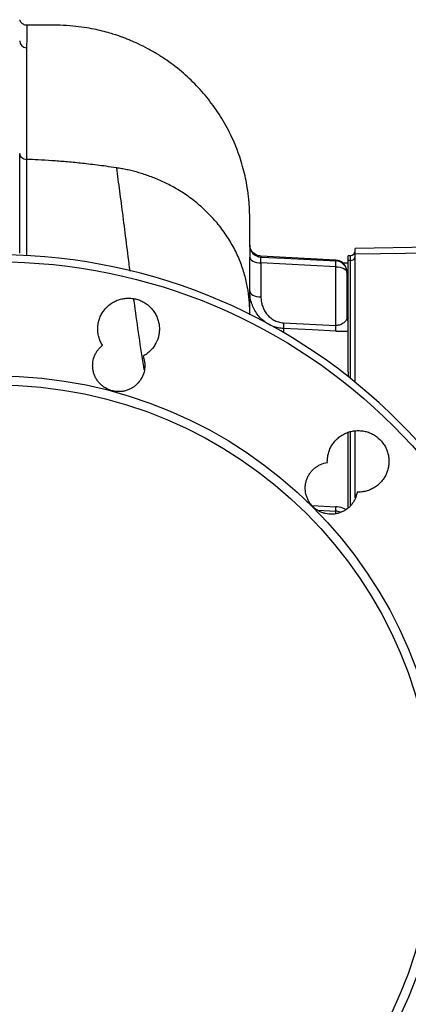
# Model space of a CAD drawing. Header units: millimetres. Extents: x 989 to 4240, y 1860 to 3510.
# Tile 4 of 9: x 1521 to 1849, y 2677 to 3509. Entities that reach past the tile are written whole.
import ezdxf

# ---------------------------------------------------------------- set-up
doc = ezdxf.new("R2010")
doc.units = ezdxf.units.MM
doc.header["$LTSCALE"] = 2

msp = doc.modelspace()

# ---------------------------------------------------------------- linework, layer by layer
at = {"color": 7, "linetype": 'Continuous', "lineweight": 25}
for p, q in [((1527.17, 3503.91), (1527.17, 3503.89)), ((1715.14, 3318.16), (1715.14, 3318.2)), ((1900.15, 3317.11), (1804.15, 3315.44)), ((1804.15, 3310.6), (1804.15, 3315.44)), ((1900.15, 3312.05), (1804.15, 3310.6)), ((1804.15, 3202.43), (1804.15, 3310.6)), ((1787.68, 3305.65), (1724.62, 3308.95)), ((1787.68, 3300.02), (1724.62, 3303.22)), ((1798.15, 3303.15), (1793.92, 3303.15)), ((1800.15, 3309.33), (1798.15, 3309.33)), ((1798.15, 3305.31), (1798.15, 3309.33)), ((1798.15, 3211.21), (1798.15, 3305.31)), ((1800.15, 3305.31), (1798.15, 3305.31)), ((1787.68, 3250.51), (1787.68, 3300.02)), ((1797.15, 3295.34), (1797.15, 3295.03)), ((1797.15, 3295.03), (1797.15, 3257.82)), ((1715.35, 3276.88), (1715.15, 3279.54)), ((1743.58, 3252.61), (1787.68, 3250.51)), ((1797.65, 3257.15), (1798.15, 3257.15)), ((1798.15, 3211.21), (1798.15, 3207.23)), ((1798.15, 3096.32), (1798.15, 3160.12)), ((1804.15, 3104.88), (1804.15, 3161.43)), ((1772.45, 3094.45), (1787.68, 3093.66))]:
    msp.add_line(p, q, dxfattribs=at)
at = {"color": 8, "linetype": 'Continuous', "lineweight": 25}
for p, q in [((1724.62, 3308.95), (1724.62, 3308.2)), ((1787.68, 3305), (1787.68, 3305.65)), ((1800.15, 3305.31), (1800.15, 3309.33)), ((1800.15, 3205.65), (1800.15, 3305.31)), ((1715.15, 3259.81), (1715.15, 3262.36)), ((1743.58, 3247.76), (1743.58, 3244.15)), ((1800.15, 3098.44), (1800.15, 3160.74)), ((1767.97, 3098.33), (1787.68, 3097.31))]:
    msp.add_line(p, q, dxfattribs=at)
at = {"color": 7, "linetype": 'Continuous', "lineweight": 25, "flags": 128}
for points in [[(1715.15, 3308.21), (1715.33, 3307.27), (1715.86, 3306.36), (1716.73, 3305.51), (1717.9, 3304.77), (1719.32, 3304.15), (1720.96, 3303.67), (1722.75, 3303.36), (1724.62, 3303.22)], [(1724.62, 3308.2), (1744.58, 3307.19), (1787.68, 3305)], [(1787.68, 3300.02), (1789.55, 3299.88), (1791.34, 3299.57), (1792.98, 3299.09), (1794.41, 3298.47), (1795.57, 3297.72), (1796.44, 3296.88), (1796.97, 3295.97), (1797.15, 3295.03)], [(1715.15, 3279.54), (1715.33, 3278.6), (1715.86, 3277.69), (1716.73, 3276.84), (1717.9, 3276.1), (1719.33, 3275.47), (1720.97, 3275), (1722.75, 3274.68), (1724.63, 3274.55)], [(1787.68, 3245.65), (1767.71, 3246.61), (1743.58, 3247.76)]]:
    msp.add_lwpolyline(points, dxfattribs=at)
at = {"color": 7, "linetype": 'Continuous', "lineweight": 25}
for radius in [474.1, 377.66, 370]:
    msp.add_circle((1501.15, 2830.15), radius, dxfattribs=at)
for centre, radius, start, end in [((1527.06, 3490.74), 5.91, 180.81553, 269.35342), ((1725.13, 3318.18), 9.99, 180.09248, 267.04755), ((1501.15, 2830.15), 480, 1.77413, 358.22587), ((1800.15, 3313.33), 4, 270, 0), ((1787.15, 3295.66), 10, 47.38307, 87), ((1751.2, 3302.51), 36.56, 356.09557, 3.90443), ((1787.16, 3295.02), 9.99, 0.0365, 87.04183), ((1800.4, 3309.06), 3.76, 266.18874, 355.59805), ((1792.03, 3250.19), 48.51, 177.131, 182.869), ((1807.05, 3257.82), 9.9, 180.0058, 205.97902), ((1807.15, 3260.27), 10, 196.46555, 205.84193), ((1835.85, 3248.08), 48.23, 177.1123, 182.8877), ((1811.87, 3095.48), 24.26, 175.68523, 184.31477), ((1787.15, 3083.67), 10, 63.58284, 87)]:
    msp.add_arc(centre, radius, start, end, dxfattribs=at)
at = {"color": 8, "linetype": 'Continuous', "lineweight": 25}
msp.add_arc((1776.71, 3092.29), 11.05, 356.67233, 7.07692, dxfattribs=at)
at = {"color": 7, "linetype": 'Continuous', "lineweight": 25}
for points, knots in [([(1527.15, 3504.06), (1527.03, 3504.04), (1526.29, 3503.95), (1525.02, 3504.33), (1523.61, 3505.08), (1522.59, 3506.02), (1521.91, 3507), (1521.5, 3507.87), (1521.36, 3508.41), (1521.31, 3508.63)], [0, 0, 0, 0, 0.045591, 0.278486, 0.473211, 0.642286, 0.789427, 0.914697, 1, 1, 1, 1]), ([(1715.24, 3317.6), (1715.24, 3318), (1715.24, 3320.85), (1715.24, 3325.37), (1715.24, 3331.16), (1715.22, 3335.41), (1715.21, 3338.56), (1715.19, 3340.65), (1715.17, 3342.55), (1715.13, 3345.06), (1715.04, 3347.84), (1714.9, 3350.75), (1714.72, 3353.43), (1714.45, 3356.63), (1713.94, 3361.44), (1713.06, 3367.58), (1711.19, 3377.6), (1707.58, 3391.14), (1701.31, 3407.45), (1693.13, 3423.26), (1683.28, 3438.05), (1672.05, 3451.49), (1659.39, 3463.73), (1647.63, 3472.86), (1637.37, 3479.56), (1629.33, 3484.17), (1621.62, 3488.04), (1615.42, 3490.78), (1610.95, 3492.58), (1607.97, 3493.71), (1605.13, 3494.72), (1601.65, 3495.9), (1596.78, 3497.41), (1590.67, 3499.08), (1583.44, 3500.72), (1575.2, 3502.21), (1565.65, 3503.4), (1554.64, 3504.1), (1541.75, 3504.07), (1532.41, 3504.02), (1527.25, 3504.01), (1527.17, 3504.01)], [0, 0, 0, 0, 0.0081536, 0.0576722, 0.1093727, 0.1632977, 0.198361, 0.2343467, 0.2683037, 0.2968833, 0.3204482, 0.3330102, 0.3440491, 0.3539772, 0.3652371, 0.3799977, 0.3987013, 0.4391906, 0.4818827, 0.5259622, 0.5692548, 0.6117082, 0.6540488, 0.6980707, 0.7207746, 0.7439462, 0.7660873, 0.7840907, 0.7937301, 0.8014709, 0.8075145, 0.8159514, 0.8283884, 0.8448451, 0.8621704, 0.8824889, 0.9058214, 0.932188, 0.9626304, 0.9993809, 1, 1, 1, 1]), ([(1527, 3484.83), (1526.98, 3480.21), (1526.96, 3474.77), (1526.94, 3465.37), (1526.94, 3462.02), (1526.93, 3456.68), (1526.93, 3454.85), (1526.92, 3451.09), (1526.92, 3449.17), (1526.91, 3439.3), (1526.91, 3430.64), (1526.91, 3416.51), (1526.91, 3411.61), (1526.91, 3403.98), (1526.91, 3401.38), (1526.91, 3396.1), (1526.91, 3393.41), (1526.91, 3390.67)], [0, 0, 0, 0, 0.25, 0.25, 0.375, 0.375, 0.4375, 0.4375, 0.5, 0.5, 0.75, 0.75, 0.875, 0.875, 0.9375, 0.9375, 1, 1, 1, 1]), ([(1521.15, 3395.65), (1521.15, 3395.02), (1521.3, 3394.38), (1521.87, 3393.2), (1522.29, 3392.66), (1523.35, 3391.74), (1523.99, 3391.37), (1525.39, 3390.85), (1526.15, 3390.7), (1526.91, 3390.67)], [0, 0, 0, 0, 0.25, 0.25, 0.5, 0.5, 0.75, 0.75, 1, 1, 1, 1]), ([(1521.15, 3311.39), (1521.15, 3315.78), (1521.15, 3329.36), (1521.15, 3350.19), (1521.15, 3374.07), (1521.15, 3388.46), (1521.15, 3395.65)], [0, 0, 0, 0, 0.137497, 0.424863, 0.712539, 1, 1, 1, 1]), ([(1602.94, 3383.52), (1596.55, 3384.49), (1585.98, 3385.92), (1572.32, 3387.48), (1559.94, 3388.66), (1548.17, 3389.57), (1537.27, 3390.23), (1530.19, 3390.55), (1526.91, 3390.67)], [0.9145221, 0.9145221, 0.9145221, 0.9145221, 0.92912383, 0.94372556, 0.95832729, 0.97292902, 0.98753075, 1, 1, 1, 1]), ([(1614.28, 3296.28), (1613.24, 3304.29), (1611.15, 3320.47), (1608.33, 3342.81), (1605.61, 3364.09), (1603.83, 3377.06), (1602.94, 3383.52)], [0, 0, 0, 0, 0.246328, 0.4981, 0.749737, 1, 1, 1, 1]), ([(1715.15, 3262.36), (1715.15, 3265.51), (1714.89, 3272.02), (1713.54, 3282.36), (1711.05, 3293.21), (1707.3, 3304.36), (1702.14, 3315.63), (1695.6, 3326.65), (1687.78, 3337.09), (1678.93, 3346.63), (1669.38, 3355.04), (1659.43, 3362.24), (1649.39, 3368.22), (1639.44, 3373.08), (1631.37, 3376.28), (1625.07, 3378.4), (1620.44, 3379.79), (1615.91, 3380.98), (1611.48, 3381.99), (1607.15, 3382.85), (1604.33, 3383.31), (1602.94, 3383.52)], [0, 0, 0, 0, 0.0063606, 0.0127213, 0.0190819, 0.0254426, 0.0318032, 0.0381639, 0.0445245, 0.0508852, 0.0572458, 0.0636065, 0.0699671, 0.0763278, 0.0826884, 0.0858687, 0.0890491, 0.0922294, 0.0954097, 0.09859, 0.1017703, 0.1017703, 0.1017703, 0.1017703]), ([(1715.14, 3318.16), (1715.14, 3318.07), (1715.14, 3317.77), (1715.14, 3317.03), (1715.14, 3316.74), (1715.14, 3316.05), (1715.14, 3315.66), (1715.14, 3314.8), (1715.14, 3314.33), (1715.15, 3313.3), (1715.15, 3312.74), (1715.15, 3310.96), (1715.15, 3309.65), (1715.15, 3308.21)], [0, 0, 0, 0, 0.25, 0.25, 0.375, 0.375, 0.5, 0.5, 0.625, 0.625, 0.75, 0.75, 1, 1, 1, 1]), ([(1724.63, 3308.99), (1723.96, 3309.04), (1722.54, 3309.15), (1720.58, 3309.95), (1718.87, 3311.06), (1717.54, 3312.35), (1716.57, 3313.7), (1715.9, 3315.02), (1715.5, 3316.22), (1715.28, 3317.2), (1715.2, 3317.89), (1715.17, 3318.25), (1715.16, 3318.45), (1715.15, 3318.61), (1715.15, 3318.73), (1715.15, 3318.78), (1715.15, 3318.78), (1715.15, 3318.78)], [0, 0, 0, 0, 0.103192, 0.217303, 0.320609, 0.414673, 0.499787, 0.575529, 0.640839, 0.69365, 0.730071, 0.75055, 0.767819, 0.792312, 0.839998, 0.938372, 1, 1, 1, 1]), ([(1715.15, 3279.54), (1715.15, 3285.31), (1715.15, 3291.09), (1715.15, 3296.86), (1715.15, 3300.64), (1715.15, 3304.43), (1715.15, 3308.21)], [0, 0, 0, 0, 0.01, 0.01, 0.01, 0.01655387, 0.01655387, 0.01655387, 0.01655387]), ([(1724.62, 3303.22), (1724.6, 3303.94), (1724.58, 3304.6), (1724.56, 3305.49), (1724.56, 3305.77), (1724.55, 3306.28), (1724.55, 3306.76), (1724.55, 3307.15), (1724.56, 3307.49), (1724.56, 3307.64), (1724.58, 3308.01), (1724.6, 3308.15), (1724.62, 3308.2)], [0, 0, 0, 0, 0.25, 0.25, 0.375, 0.375, 0.5, 0.625, 0.625, 0.75, 0.75, 1, 1, 1, 1]), ([(1797.15, 3295.34), (1797.05, 3296.45), (1796.85, 3298.46), (1795.83, 3300.61), (1794.69, 3302.31), (1793.62, 3303.31), (1793.87, 3303.06), (1793.92, 3303.02)], [0, 0, 0, 0, 0.234351, 0.426927, 0.624868, 0.936037, 1, 1, 1, 1]), ([(1715.15, 3259.45), (1715.15, 3261.94), (1715.15, 3267.78), (1715.15, 3274.62), (1715.15, 3277.89), (1715.15, 3279.54)], [0, 0, 0, 0, 0.270871, 0.634532, 1, 1, 1, 1]), ([(1590.9, 3233.67), (1590.22, 3234.77), (1589.62, 3235.91), (1588.58, 3238.31), (1588.16, 3239.53), (1587.5, 3242.02), (1587.26, 3243.29), (1587.05, 3245.23), (1587, 3245.88), (1586.96, 3247.18), (1586.96, 3247.83), (1587.03, 3249.76), (1587.18, 3251.04), (1587.67, 3253.58), (1588.01, 3254.85), (1588.87, 3257.29), (1589.39, 3258.47), (1590.29, 3260.18), (1590.62, 3260.74), (1591.31, 3261.84), (1591.68, 3262.38), (1593.62, 3265), (1595.44, 3266.82), (1598.59, 3269.14), (1599.69, 3269.83), (1601.97, 3271.03), (1603.15, 3271.55), (1604.99, 3272.19), (1605.62, 3272.38), (1606.87, 3272.72), (1607.51, 3272.86), (1609.41, 3273.22), (1610.69, 3273.36), (1613.27, 3273.46), (1614.59, 3273.41), (1617.16, 3273.12), (1618.43, 3272.88), (1620.3, 3272.38), (1620.91, 3272.19), (1622.14, 3271.77), (1622.75, 3271.53), (1624.54, 3270.75), (1625.68, 3270.15), (1627.86, 3268.78), (1628.91, 3268.01), (1630.89, 3266.31), (1631.8, 3265.39), (1633.49, 3263.44), (1634.26, 3262.41), (1635.3, 3260.76), (1635.62, 3260.19), (1636.23, 3259.04), (1636.52, 3258.46), (1637.29, 3256.69), (1637.72, 3255.47), (1638.23, 3253.6), (1638.37, 3252.97), (1638.62, 3251.69), (1638.72, 3251.04), (1638.94, 3249.11), (1638.99, 3247.82), (1638.92, 3245.89), (1638.88, 3245.25), (1638.74, 3243.96), (1638.64, 3243.31), (1638.05, 3240.11), (1637.2, 3237.67), (1635.69, 3234.79), (1635.37, 3234.22), (1634.68, 3233.12), (1634.32, 3232.59), (1633.17, 3231.03), (1632.34, 3230.05), (1630.97, 3228.67), (1630.49, 3228.22), (1629.51, 3227.36), (1629, 3226.96), (1627.44, 3225.8), (1626.34, 3225.1), (1625.19, 3224.49)], [0, 0, 0, 0, 0.03125, 0.03125, 0.0625, 0.0625, 0.09375, 0.09375, 0.109375, 0.109375, 0.125, 0.125, 0.15625, 0.15625, 0.1875, 0.1875, 0.21875, 0.21875, 0.234375, 0.234375, 0.25, 0.25, 0.3125, 0.3125, 0.34375, 0.34375, 0.375, 0.375, 0.390625, 0.390625, 0.40625, 0.40625, 0.4375, 0.4375, 0.46875, 0.46875, 0.5, 0.5, 0.515625, 0.515625, 0.53125, 0.53125, 0.5625, 0.5625, 0.59375, 0.59375, 0.625, 0.625, 0.65625, 0.65625, 0.671875, 0.671875, 0.6875, 0.6875, 0.71875, 0.71875, 0.734375, 0.734375, 0.75, 0.75, 0.78125, 0.78125, 0.796875, 0.796875, 0.8125, 0.8125, 0.875, 0.875, 0.890625, 0.890625, 0.90625, 0.90625, 0.9375, 0.9375, 0.953125, 0.953125, 0.96875, 0.96875, 1, 1, 1, 1]), ([(1626.23, 3212.91), (1626, 3214.32), (1624.2, 3225.24), (1621.38, 3244.6), (1618.7, 3263.23), (1617.49, 3272.26), (1617.39, 3272.98)], [0, 0, 0, 0, 0.066076, 0.511934, 0.961029, 1, 1, 1, 1]), ([(1724.63, 3274.55), (1724.63, 3273.3), (1724.73, 3272.06), (1725.11, 3269.61), (1725.4, 3268.39), (1725.98, 3266.59), (1726.2, 3265.98), (1726.7, 3264.8), (1726.97, 3264.22), (1727.86, 3262.51), (1728.55, 3261.41), (1729.75, 3259.84), (1730.18, 3259.32), (1731.1, 3258.33), (1731.58, 3257.86), (1732.59, 3256.96), (1733.12, 3256.54), (1734.24, 3255.73), (1734.83, 3255.35), (1736.66, 3254.31), (1737.95, 3253.75), (1740.01, 3253.14), (1740.72, 3252.97), (1742.14, 3252.73), (1742.86, 3252.65), (1743.58, 3252.61)], [0, 0, 0, 0, 0.125, 0.125, 0.25, 0.25, 0.3125, 0.3125, 0.375, 0.375, 0.5, 0.5, 0.5625, 0.5625, 0.625, 0.625, 0.6875, 0.6875, 0.75, 0.75, 0.875, 0.875, 0.9375, 0.9375, 1, 1, 1, 1]), ([(1797.19, 3259.85), (1797.31, 3258.93), (1797.53, 3257.32), (1797.55, 3257.4), (1797.56, 3257.44)], [0, 0, 0, 0, 0.567556, 1, 1, 1, 1]), ([(1797.15, 3257.82), (1797.15, 3257.04), (1797, 3256.27), (1796.54, 3255.13), (1796.34, 3254.75), (1795.86, 3254), (1795.57, 3253.63), (1794.88, 3252.9), (1794.49, 3252.55), (1793.56, 3251.89), (1793.03, 3251.58), (1792.1, 3251.17), (1791.77, 3251.04), (1791.06, 3250.82), (1790.68, 3250.73), (1789.88, 3250.58), (1789.45, 3250.53), (1788.58, 3250.48), (1788.13, 3250.48), (1787.68, 3250.51)], [0, 0, 0, 0, 0.25, 0.25, 0.375, 0.375, 0.5, 0.5, 0.625, 0.625, 0.75, 0.75, 0.8125, 0.8125, 0.875, 0.875, 0.9375, 0.9375, 1, 1, 1, 1]), ([(1787.68, 3245.65), (1789.61, 3245.56), (1791.47, 3245.53), (1795.05, 3245.57), (1796.68, 3245.65), (1798.15, 3245.76)], [0, 0, 0, 0, 0.5, 0.5, 1, 1, 1, 1]), ([(1625.19, 3224.49), (1625.55, 3223.55), (1625.85, 3222.59), (1626.32, 3220.61), (1626.49, 3219.61), (1626.68, 3217.6), (1626.7, 3216.6), (1626.62, 3214.58), (1626.5, 3213.57), (1625.96, 3210.58), (1625.33, 3208.67), (1623.54, 3205.01), (1622.41, 3203.35), (1620.39, 3201.09), (1619.66, 3200.38), (1618.12, 3199.07), (1617.31, 3198.48), (1615.61, 3197.4), (1614.72, 3196.92), (1612.86, 3196.08), (1611.92, 3195.72), (1609.99, 3195.15), (1609.01, 3194.93), (1607.01, 3194.62), (1605.99, 3194.54), (1603.98, 3194.51), (1602.97, 3194.57), (1601.47, 3194.75), (1600.98, 3194.83), (1599.98, 3195.02), (1599.48, 3195.14), (1597.03, 3195.79), (1595.18, 3196.58), (1593, 3197.87), (1592.57, 3198.15), (1591.74, 3198.72), (1591.33, 3199.03), (1590.15, 3199.97), (1589.42, 3200.65), (1588.38, 3201.74), (1588.04, 3202.12), (1587.39, 3202.9), (1587.08, 3203.31), (1586.2, 3204.55), (1585.67, 3205.4), (1584.74, 3207.18), (1584.33, 3208.1), (1583.81, 3209.54), (1583.66, 3210.02), (1583.38, 3210.99), (1583.26, 3211.48), (1582.95, 3212.96), (1582.81, 3213.96), (1582.66, 3215.97), (1582.66, 3216.99), (1582.87, 3220.02), (1583.27, 3221.99), (1584.3, 3224.86), (1584.7, 3225.79), (1585.63, 3227.57), (1586.15, 3228.43), (1587.32, 3230.08), (1587.97, 3230.87), (1589.36, 3232.35), (1590.11, 3233.03), (1590.9, 3233.67)], [0, 0, 0, 0, 0.03125, 0.03125, 0.0625, 0.0625, 0.09375, 0.09375, 0.125, 0.125, 0.1875, 0.1875, 0.25, 0.25, 0.28125, 0.28125, 0.3125, 0.3125, 0.34375, 0.34375, 0.375, 0.375, 0.40625, 0.40625, 0.4375, 0.4375, 0.46875, 0.46875, 0.484375, 0.484375, 0.5, 0.5, 0.5625, 0.5625, 0.578125, 0.578125, 0.59375, 0.59375, 0.625, 0.625, 0.640625, 0.640625, 0.65625, 0.65625, 0.6875, 0.6875, 0.71875, 0.71875, 0.734375, 0.734375, 0.75, 0.75, 0.78125, 0.78125, 0.8125, 0.8125, 0.875, 0.875, 0.90625, 0.90625, 0.9375, 0.9375, 0.96875, 0.96875, 1, 1, 1, 1]), ([(1780.64, 3134.74), (1780.62, 3135.39), (1780.62, 3136.04), (1780.67, 3137.34), (1780.72, 3137.99), (1780.95, 3139.91), (1781.19, 3141.17), (1781.87, 3143.67), (1782.3, 3144.91), (1783.35, 3147.28), (1783.95, 3148.42), (1784.98, 3150.05), (1785.35, 3150.59), (1786.12, 3151.63), (1786.53, 3152.14), (1787.81, 3153.61), (1788.72, 3154.52), (1790.68, 3156.2), (1791.72, 3156.97), (1793.93, 3158.35), (1795.08, 3158.96), (1797.45, 3159.98), (1798.66, 3160.41), (1800.54, 3160.91), (1801.18, 3161.06), (1802.46, 3161.3), (1803.1, 3161.39), (1805.03, 3161.61), (1806.31, 3161.65), (1808.9, 3161.55), (1810.2, 3161.41), (1812.75, 3160.92), (1813.99, 3160.59), (1815.82, 3159.95), (1816.42, 3159.71), (1817.61, 3159.2), (1818.2, 3158.91), (1821.08, 3157.39), (1823.15, 3155.86), (1825.92, 3153.1), (1826.77, 3152.11), (1828.3, 3150.04), (1828.99, 3148.95), (1829.9, 3147.23), (1830.18, 3146.64), (1830.7, 3145.45), (1830.94, 3144.84), (1831.58, 3143.02), (1831.92, 3141.77), (1832.4, 3139.23), (1832.55, 3137.93), (1832.65, 3135.34), (1832.61, 3134.05), (1832.39, 3132.13), (1832.3, 3131.49), (1832.06, 3130.21), (1831.92, 3129.58), (1831.42, 3127.69), (1830.99, 3126.47), (1829.97, 3124.1), (1829.37, 3122.96), (1827.99, 3120.75), (1827.22, 3119.7), (1825.52, 3117.72), (1824.6, 3116.79), (1822.64, 3115.1), (1821.6, 3114.33), (1819.97, 3113.3), (1819.41, 3112.97), (1818.26, 3112.36), (1817.67, 3112.08), (1815.89, 3111.29), (1814.67, 3110.87), (1812.18, 3110.19), (1810.91, 3109.95), (1808.32, 3109.65), (1807.03, 3109.59), (1805.74, 3109.64)], [0, 0, 0, 0, 0.015625, 0.015625, 0.03125, 0.03125, 0.0625, 0.0625, 0.09375, 0.09375, 0.125, 0.125, 0.140625, 0.140625, 0.15625, 0.15625, 0.1875, 0.1875, 0.21875, 0.21875, 0.25, 0.25, 0.28125, 0.28125, 0.296875, 0.296875, 0.3125, 0.3125, 0.34375, 0.34375, 0.375, 0.375, 0.40625, 0.40625, 0.421875, 0.421875, 0.4375, 0.4375, 0.5, 0.5, 0.53125, 0.53125, 0.5625, 0.5625, 0.578125, 0.578125, 0.59375, 0.59375, 0.625, 0.625, 0.65625, 0.65625, 0.6875, 0.6875, 0.703125, 0.703125, 0.71875, 0.71875, 0.75, 0.75, 0.78125, 0.78125, 0.8125, 0.8125, 0.84375, 0.84375, 0.875, 0.875, 0.890625, 0.890625, 0.90625, 0.90625, 0.9375, 0.9375, 0.96875, 0.96875, 1, 1, 1, 1]), ([(1805.74, 3109.64), (1805.43, 3107.62), (1804.85, 3105.7), (1803.59, 3102.94), (1803.1, 3102.04), (1802.02, 3100.33), (1801.42, 3099.53), (1800.12, 3097.99), (1799.41, 3097.26), (1797.89, 3095.91), (1797.09, 3095.29), (1795.42, 3094.17), (1794.55, 3093.67), (1792.73, 3092.78), (1791.78, 3092.4), (1789.87, 3091.77), (1788.89, 3091.52), (1787.41, 3091.26), (1786.91, 3091.18), (1785.9, 3091.07), (1785.39, 3091.03), (1782.86, 3090.93), (1780.86, 3091.13), (1778.39, 3091.72), (1777.9, 3091.85), (1776.93, 3092.15), (1776.45, 3092.32), (1775.05, 3092.87), (1774.14, 3093.3), (1772.82, 3094.04), (1772.38, 3094.3), (1771.53, 3094.86), (1771.12, 3095.15), (1769.91, 3096.07), (1769.15, 3096.73), (1767.73, 3098.15), (1767.06, 3098.91), (1766.14, 3100.13), (1765.85, 3100.55), (1765.3, 3101.39), (1765.04, 3101.82), (1764.3, 3103.14), (1763.87, 3104.05), (1763.14, 3105.93), (1762.83, 3106.91), (1762.13, 3109.86), (1761.93, 3111.86), (1762.06, 3114.91), (1762.17, 3115.92), (1762.53, 3117.9), (1762.77, 3118.88), (1763.4, 3120.79), (1763.78, 3121.75), (1764.67, 3123.56), (1765.17, 3124.43), (1766.3, 3126.1), (1766.92, 3126.9), (1768.27, 3128.42), (1769, 3129.12), (1770.53, 3130.42), (1771.34, 3131.02), (1773.05, 3132.1), (1773.95, 3132.59), (1776.7, 3133.85), (1778.62, 3134.43), (1780.64, 3134.74)], [0, 0, 0, 0, 0.0625, 0.0625, 0.09375, 0.09375, 0.125, 0.125, 0.15625, 0.15625, 0.1875, 0.1875, 0.21875, 0.21875, 0.25, 0.25, 0.28125, 0.28125, 0.296875, 0.296875, 0.3125, 0.3125, 0.375, 0.375, 0.390625, 0.390625, 0.40625, 0.40625, 0.4375, 0.4375, 0.453125, 0.453125, 0.46875, 0.46875, 0.5, 0.5, 0.53125, 0.53125, 0.546875, 0.546875, 0.5625, 0.5625, 0.59375, 0.59375, 0.625, 0.625, 0.6875, 0.6875, 0.71875, 0.71875, 0.75, 0.75, 0.78125, 0.78125, 0.8125, 0.8125, 0.84375, 0.84375, 0.875, 0.875, 0.90625, 0.90625, 0.9375, 0.9375, 1, 1, 1, 1])]:
    msp.add_open_spline(points, degree=3, knots=knots, dxfattribs=at)
at = {"color": 8, "linetype": 'Continuous', "lineweight": 25}
for points, knots in [([(1527.17, 3503.89), (1527.16, 3503.86), (1527.15, 3503.81), (1527.13, 3502.43), (1527.09, 3499.94), (1527.06, 3496.27), (1527.03, 3491.42), (1527.01, 3487.1), (1527, 3484.83)], [0, 0, 0, 0, 0.117627, 0.289552, 0.461768, 0.634852, 0.808223, 1, 1, 1, 1]), ([(1526.91, 3390.67), (1526.91, 3390.67), (1526.91, 3385.65), (1526.92, 3375.3), (1526.93, 3358.85), (1526.94, 3341.47), (1526.95, 3325.06), (1526.95, 3314), (1526.95, 3309.45)], [0, 0, 0, 0, 0.000001, 0.211927, 0.423854, 0.637301, 0.85073, 1, 1, 1, 1]), ([(1743.58, 3247.76), (1742.1, 3247.9), (1739.13, 3248.19), (1734.84, 3249.5), (1730.81, 3251.42), (1727.06, 3253.97), (1723.69, 3257.1), (1720.7, 3260.86), (1718.24, 3265.15), (1716.47, 3269.84), (1715.51, 3273.8), (1715.38, 3276.15), (1715.35, 3276.88)], [0, 0, 0, 0, 0.098063, 0.196141, 0.294704, 0.393305, 0.498066, 0.602871, 0.719056, 0.835282, 0.948672, 1, 1, 1, 1]), ([(1796.04, 3094.95), (1795.72, 3095.14), (1793.68, 3096.34), (1790.68, 3097.08), (1788.13, 3097.27), (1787.68, 3097.31)], [0, 0, 0, 0, 0.131904, 0.846919, 1, 1, 1, 1])]:
    msp.add_open_spline(points, degree=3, knots=knots, dxfattribs=at)
at = {"color": 7, "linetype": 'Continuous', "lineweight": 25}
msp.add_open_spline([(1724.62, 3303.22), (1724.63, 3293.66), (1724.63, 3284.1), (1724.63, 3274.55)], degree=3, dxfattribs=at)

doc.saveas('drawing.dxf')
